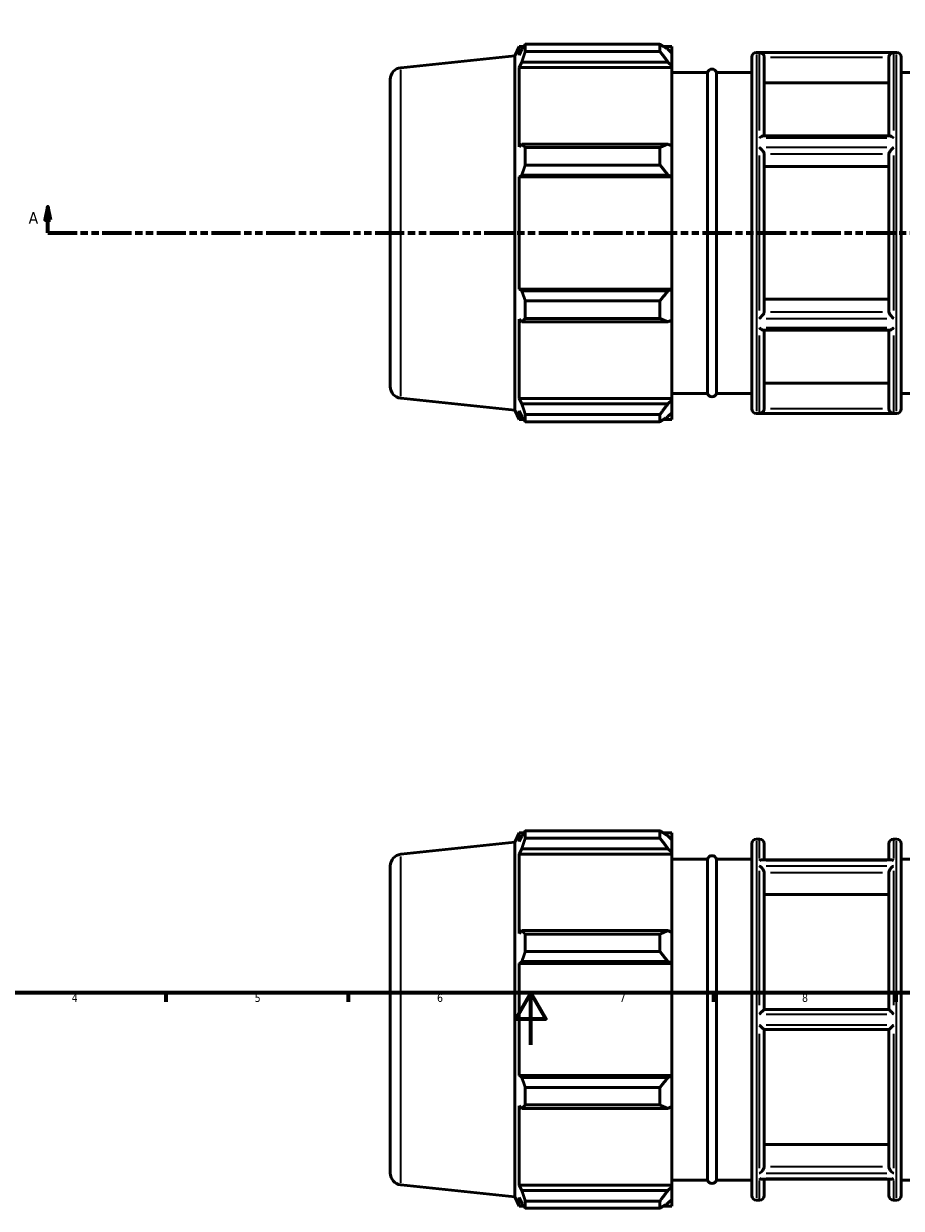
# Model space of a CAD drawing. Header units: millimetres. Extents: x -287 to 1246, y -63 to 890.
# Tile 3 of 7: x 226 to 563, y -63 to 392. Entities that reach past the tile are written whole.
import ezdxf

# ---------------------------------------------------------------- set-up
doc = ezdxf.new("R2010")
doc.units = ezdxf.units.MM
doc.linetypes.add('DOUBLE_DASH_CHAIN', pattern=[1.2403, 0.6614, -0.0827, 0.1654, -0.0827, 0.1654, -0.0827])
for name, color, linetype, lineweight in [('Border (ANSI)', 7, 'Continuous', 70), ('Section Line (ANSI)', 7, 'DOUBLE_DASH_CHAIN', 70), ('Visible (ANSI)', 7, 'Continuous', 50), ('Visible Narrow (ANSI)', 7, 'Continuous', 35)]:
    doc.layers.add(name, color=color, linetype=linetype, lineweight=lineweight)
doc.styles.add('Label Text (ANSI)', font='tahoma.ttf')
doc.styles.add('Note Text (ANSI)', font='tahoma.ttf')

# ---------------------------------------------------------------- blocks, each defined once
blk = doc.blocks.new('Borders Default Border')
at = {"layer": 'Border (ANSI)'}
for p, q in [((280.33, 20), (280.33, 16.55)), ((350.42, 20), (350.42, 16.55)), ((490.58, 20), (490.58, 16.55)), ((560.67, 20), (560.67, 16.55))]:
    blk.add_line(p, q, dxfattribs=at)
at = {"layer": 'Border (ANSI)', "flags": 128}
for points in [[(20, 20), (20, 574), (821, 574), (821, 20), (20, 20)], [(420.5, 0), (420.5, 20), (414.73, 10), (426.27, 10), (420.5, 20)]]:
    blk.add_lwpolyline(points, dxfattribs=at)
at = {"layer": 'Border (ANSI)', "char_height": 3.05, "attachment_point": 7, "style": 'Note Text (ANSI)'}
for s, insert in [('4', (244.23, 16.55)), ('5', (314.48, 16.49)), ('6', (384.49, 16.49)), ('7', (454.6, 16.55)), ('8', (524.63, 16.48))]:
    blk.add_mtext(s, dxfattribs=dict(at, insert=insert))
blk = doc.blocks.new('2dTransSection0')
at = {"layer": 'Section Line (ANSI)', "linetype": 'Continuous'}
for p, q in [((235.03, 321.7), (234.03, 316.7)), ((235.03, 316.7), (235.03, 321.7)), ((236.03, 316.7), (235.03, 321.7)), ((833.03, 321.7), (832.03, 316.7)), ((833.03, 316.7), (833.03, 321.7)), ((834.03, 316.7), (833.03, 321.7)), ((234.03, 316.7), (236.03, 316.7)), ((235.03, 311.7), (235.03, 316.7)), ((832.03, 316.7), (834.03, 316.7)), ((833.03, 311.7), (833.03, 316.7)), ((235.03, 311.7), (246.38, 311.7)), ((821.68, 311.7), (833.03, 311.7))]:
    blk.add_line(p, q, dxfattribs=at)
at = {"layer": 'Section Line (ANSI)', "linetype": 'DOUBLE_DASH_CHAIN', "ltscale": 16.892498}
blk.add_line((235.03, 311.7), (833.03, 311.7), dxfattribs=at)
at = {"layer": 'Section Line (ANSI)', "linetype": 'Continuous', "flags": 128}
for points in [[(236.03, 316.7), (235.03, 321.7), (234.03, 316.7), (236.03, 316.7)], [(834.03, 316.7), (833.03, 321.7), (832.03, 316.7), (834.03, 316.7)]]:
    blk.add_lwpolyline(points, dxfattribs=at)
at = {"layer": 'Section Line (ANSI)'}
for points in [[(236.03, 316.7), (235.03, 321.7), (234.03, 316.7), (236.03, 316.7)], [(834.03, 316.7), (833.03, 321.7), (832.03, 316.7), (834.03, 316.7)]]:
    blk.add_solid(points, dxfattribs=at)
at = {"layer": 'Section Line (ANSI)', "char_height": 4.57, "attachment_point": 7, "style": 'Label Text (ANSI)'}
for insert in [(227.67, 315.2), (836.5, 315.2)]:
    blk.add_mtext('A', dxfattribs=dict(at, insert=insert))

msp = doc.modelspace()

# ---------------------------------------------------------------- linework, layer by layer
at = {"layer": 'Visible (ANSI)'}
for p, q in [((414.388, 379.727), (415.982, 383.307)), ((415.982, 383.307), (415.982, 379.993)), ((415.982, 383.307), (417.785, 383.307)), ((417.011, 382.196), (415.982, 379.993)), ((418.382, 384.149), (470.068, 384.149)), ((418.382, 381.364), (418.382, 384.149)), ((470.068, 381.364), (470.068, 384.149)), ((471.41, 383.307), (474.688, 383.307)), ((474.688, 380.727), (473.148, 382.196)), ((474.688, 380.727), (474.688, 383.307)), ((370.561, 375.121), (414.388, 379.727)), ((414.388, 243.667), (414.388, 379.727)), ((470.068, 381.364), (418.382, 381.364)), ((474.688, 380.727), (474.688, 375.899)), ((505.317, 244.197), (505.317, 379.197)), ((507.117, 380.997), (560.946, 380.997)), ((510.103, 379.087), (510.103, 349.007)), ((557.96, 349.007), (557.96, 379.087)), ((562.746, 379.197), (562.746, 244.197)), ((415.982, 375.216), (417.011, 377.265)), ((415.982, 375.216), (415.982, 344.763)), ((474.688, 375.216), (415.982, 375.216)), ((417.011, 377.265), (473.148, 377.265)), ((473.148, 377.265), (474.688, 375.899)), ((474.688, 375.899), (474.688, 375.216)), ((474.688, 345.118), (474.688, 375.216)), ((474.688, 373.297), (488.292, 373.297)), ((488.292, 250.097), (488.292, 373.297)), ((491.746, 250.097), (491.746, 373.297)), ((491.746, 373.297), (505.317, 373.297)), ((562.746, 373.297), (576.317, 373.297)), ((366.531, 370.645), (366.531, 252.749)), ((557.96, 369.319), (510.103, 369.319)), ((417.011, 345.83), (415.982, 344.763)), ((473.148, 345.83), (417.011, 345.83)), ((474.688, 345.118), (473.148, 345.83)), ((558.24, 349.007), (509.823, 349.007)), ((418.382, 337.77), (418.382, 344.492)), ((418.382, 344.492), (470.068, 344.492)), ((470.068, 337.77), (470.068, 344.492)), ((474.688, 345.118), (474.688, 333.462)), ((510.103, 342.058), (510.103, 281.336)), ((557.96, 281.336), (557.96, 342.058)), ((470.068, 337.77), (418.382, 337.77)), ((557.96, 337.174), (510.103, 337.174)), ((415.982, 333.231), (417.011, 333.925)), ((474.688, 333.231), (415.982, 333.231)), ((415.982, 333.231), (415.982, 290.164)), ((417.011, 333.925), (473.148, 333.925)), ((473.148, 333.925), (474.688, 333.462)), ((474.688, 333.462), (474.688, 333.231)), ((474.688, 290.164), (474.688, 333.231)), ((417.011, 289.469), (415.982, 290.164)), ((474.688, 290.164), (415.982, 290.164)), ((473.148, 289.469), (417.011, 289.469)), ((474.688, 289.932), (473.148, 289.469)), ((474.688, 290.164), (474.688, 289.932)), ((474.688, 289.932), (474.688, 278.276)), ((418.382, 278.902), (418.382, 285.624)), ((418.382, 285.624), (470.068, 285.624)), ((470.068, 278.902), (470.068, 285.624)), ((510.103, 286.221), (557.96, 286.221)), ((415.982, 278.631), (417.011, 277.565)), ((415.982, 278.631), (415.982, 248.178)), ((417.011, 277.565), (473.148, 277.565)), ((470.068, 278.902), (418.382, 278.902)), ((473.148, 277.565), (474.688, 278.276)), ((474.688, 248.178), (474.688, 278.276)), ((558.24, 274.387), (509.823, 274.387)), ((510.103, 274.387), (510.103, 244.307)), ((557.96, 244.307), (557.96, 274.387)), ((474.688, 250.097), (488.292, 250.097)), ((491.746, 250.097), (505.317, 250.097)), ((510.103, 254.076), (557.96, 254.076)), ((562.746, 250.097), (576.317, 250.097)), ((370.561, 248.274), (414.388, 243.667)), ((417.011, 246.129), (415.982, 248.178)), ((474.688, 248.178), (415.982, 248.178)), ((473.148, 246.129), (417.011, 246.129)), ((474.688, 247.495), (473.148, 246.129)), ((474.688, 248.178), (474.688, 247.495)), ((474.688, 247.495), (474.688, 242.667)), ((414.388, 243.667), (415.982, 240.087)), ((415.982, 243.401), (417.011, 241.198)), ((415.982, 243.401), (415.982, 240.087)), ((418.382, 239.246), (418.382, 242.03)), ((418.382, 242.03), (470.068, 242.03)), ((470.068, 239.246), (470.068, 242.03)), ((473.148, 241.198), (474.688, 242.667)), ((474.688, 240.087), (474.688, 242.667)), ((507.117, 242.397), (560.946, 242.397)), ((415.982, 240.087), (417.785, 240.087)), ((470.068, 239.246), (418.382, 239.246)), ((471.41, 240.087), (474.688, 240.087)), ((418.382, 79.426), (418.382, 82.211)), ((418.382, 82.211), (470.068, 82.211)), ((470.068, 79.426), (470.068, 82.211)), ((370.561, 73.183), (414.388, 77.789)), ((414.388, 77.789), (415.982, 81.369)), ((414.388, -58.271), (414.388, 77.789)), ((415.982, 81.369), (415.982, 78.055)), ((415.982, 81.369), (417.785, 81.369)), ((417.011, 80.258), (415.982, 78.055)), ((470.068, 79.426), (418.382, 79.426)), ((471.41, 81.369), (474.688, 81.369)), ((474.688, 78.789), (473.148, 80.258)), ((474.688, 78.789), (474.688, 81.369)), ((474.688, 78.789), (474.688, 73.961)), ((507.117, 79.059), (508.303, 79.059)), ((559.76, 79.059), (560.946, 79.059)), ((415.982, 73.278), (417.011, 75.327)), ((474.688, 73.278), (415.982, 73.278)), ((415.982, 73.278), (415.982, 42.825)), ((417.011, 75.327), (473.148, 75.327)), ((473.148, 75.327), (474.688, 73.961)), ((474.688, 73.961), (474.688, 73.278)), ((474.688, 43.18), (474.688, 73.278)), ((505.317, -57.741), (505.317, 77.259)), ((510.103, 77.259), (510.103, 71.014)), ((557.96, 71.014), (557.96, 77.259)), ((562.746, 77.259), (562.746, -57.741)), ((366.531, 68.707), (366.531, -49.189)), ((474.688, 71.359), (488.292, 71.359)), ((488.292, -51.841), (488.292, 71.359)), ((491.746, -51.841), (491.746, 71.359)), ((491.746, 71.359), (505.317, 71.359)), ((558.917, 71.014), (509.145, 71.014)), ((562.746, 71.359), (576.317, 71.359)), ((510.103, 66.196), (510.103, 13.609)), ((557.96, 13.609), (557.96, 66.196)), ((557.96, 57.736), (510.103, 57.736)), ((417.011, 43.892), (415.982, 42.825)), ((473.148, 43.892), (417.011, 43.892)), ((418.382, 35.832), (418.382, 42.554)), ((418.382, 42.554), (470.068, 42.554)), ((470.068, 35.832), (470.068, 42.554)), ((474.688, 43.18), (473.148, 43.892)), ((474.688, 43.18), (474.688, 31.524)), ((415.982, 31.293), (417.011, 31.987)), ((417.011, 31.987), (473.148, 31.987)), ((470.068, 35.832), (418.382, 35.832)), ((473.148, 31.987), (474.688, 31.524)), ((474.688, 31.293), (415.982, 31.293)), ((415.982, 31.293), (415.982, -11.774)), ((474.688, 31.524), (474.688, 31.293)), ((474.688, -11.774), (474.688, 31.293)), ((557.962, 13.609), (510.101, 13.609)), ((510.101, 5.909), (557.962, 5.909)), ((510.103, 5.909), (510.103, -46.678)), ((557.96, -46.678), (557.96, 5.909)), ((417.011, -12.469), (415.982, -11.774)), ((474.688, -11.774), (415.982, -11.774)), ((473.148, -12.469), (417.011, -12.469)), ((474.688, -12.006), (473.148, -12.469)), ((474.688, -11.774), (474.688, -12.006)), ((474.688, -12.006), (474.688, -23.662)), ((418.382, -16.314), (470.068, -16.314)), ((418.382, -23.036), (418.382, -16.314)), ((470.068, -23.036), (470.068, -16.314)), ((415.982, -23.307), (415.982, -53.76)), ((415.982, -23.307), (417.011, -24.373)), ((417.011, -24.373), (473.148, -24.373)), ((470.068, -23.036), (418.382, -23.036)), ((473.148, -24.373), (474.688, -23.662)), ((474.688, -53.76), (474.688, -23.662)), ((510.103, -38.218), (557.96, -38.218)), ((370.561, -53.664), (414.388, -58.271)), ((417.011, -55.809), (415.982, -53.76)), ((474.688, -53.76), (415.982, -53.76)), ((474.688, -54.443), (473.148, -55.809)), ((474.688, -51.841), (488.292, -51.841)), ((474.688, -53.76), (474.688, -54.443)), ((474.688, -54.443), (474.688, -59.271)), ((491.746, -51.841), (505.317, -51.841)), ((558.917, -51.496), (509.145, -51.496)), ((510.103, -51.496), (510.103, -57.741)), ((557.96, -57.741), (557.96, -51.496)), ((562.746, -51.841), (576.317, -51.841)), ((414.388, -58.271), (415.982, -61.851)), ((415.982, -58.537), (417.011, -60.74)), ((415.982, -58.537), (415.982, -61.851)), ((473.148, -55.809), (417.011, -55.809)), ((415.982, -61.851), (417.785, -61.851)), ((418.382, -62.692), (418.382, -59.908)), ((418.382, -59.908), (470.068, -59.908)), ((470.068, -62.692), (418.382, -62.692)), ((470.068, -62.692), (470.068, -59.908)), ((471.41, -61.851), (474.688, -61.851)), ((473.148, -60.74), (474.688, -59.271)), ((474.688, -61.851), (474.688, -59.271)), ((507.117, -59.541), (508.303, -59.541)), ((559.76, -59.541), (560.946, -59.541))]:
    msp.add_line(p, q, dxfattribs=at)
for centre, radius, start, end in [((507.117, 379.197), 1.8, 90, 180), ((560.946, 379.197), 1.8, 0, 90), ((371.031, 370.645), 4.5, 96, 180), ((490.019, 372.789), 1.8, 16.41081, 163.58919), ((371.031, 252.749), 4.5, 180, 264), ((490.019, 250.606), 1.8, 196.41081, 343.58919), ((507.117, 244.197), 1.8, 180, 270), ((560.946, 244.197), 1.8, 270, 0), ((507.117, 77.259), 1.8, 90, 180), ((508.303, 77.259), 1.8, 0, 90), ((559.76, 77.259), 1.8, 90, 180), ((560.946, 77.259), 1.8, 0, 90), ((371.031, 68.707), 4.5, 96, 180), ((490.019, 70.851), 1.8, 16.41081, 163.58919), ((371.031, -49.189), 4.5, 180, 264), ((490.019, -51.332), 1.8, 196.41081, 343.58919), ((507.117, -57.741), 1.8, 180, 270), ((508.303, -57.741), 1.8, 270, 0), ((559.76, -57.741), 1.8, 180, 270), ((560.946, -57.741), 1.8, 270, 0)]:
    msp.add_arc(centre, radius, start, end, dxfattribs=at)
for points, weights in [([(417.011, 382.196), (417.669, 383.152), (418.382, 384.149)], [1.00178156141, 1.00129916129, 1]), ([(473.148, 382.196), (471.67, 383.152), (470.068, 384.149)], [1.00516102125, 1.00983047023, 1.01369343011]), ([(418.382, 381.364), (417.669, 379.273), (417.011, 377.265)], [1, 1.00129916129, 1.00178156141]), ([(470.068, 381.364), (471.67, 379.273), (473.148, 377.265)], [1.01369343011, 1.00983047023, 1.00516102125]), ([(417.011, 345.83), (417.669, 345.174), (418.382, 344.492)], [1.00178156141, 1.00129916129, 1]), ([(473.148, 345.83), (471.67, 345.174), (470.068, 344.492)], [1.00516102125, 1.00983047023, 1.01369343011]), ([(418.382, 337.77), (417.669, 335.808), (417.011, 333.925)], [1, 1.00129916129, 1.00178156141]), ([(470.068, 337.77), (471.67, 335.808), (473.148, 333.925)], [1.01369343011, 1.00983047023, 1.00516102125]), ([(417.011, 289.469), (417.669, 287.586), (418.382, 285.624)], [1.00178156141, 1.00129916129, 1]), ([(473.148, 289.469), (471.67, 287.586), (470.068, 285.624)], [1.00516102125, 1.00983047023, 1.01369343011]), ([(418.382, 278.902), (417.669, 278.22), (417.011, 277.565)], [1, 1.00129916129, 1.00178156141]), ([(470.068, 278.902), (471.67, 278.22), (473.148, 277.565)], [1.01369343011, 1.00983047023, 1.00516102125]), ([(417.011, 246.129), (417.669, 244.121), (418.382, 242.03)], [1.00178156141, 1.00129916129, 1]), ([(473.148, 246.129), (471.67, 244.121), (470.068, 242.03)], [1.00516102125, 1.00983047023, 1.01369343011]), ([(418.382, 239.246), (417.669, 240.242), (417.011, 241.198)], [1, 1.00129916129, 1.00178156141]), ([(470.068, 239.246), (471.67, 240.242), (473.148, 241.198)], [1.01369343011, 1.00983047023, 1.00516102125]), ([(417.011, 80.258), (417.669, 81.214), (418.382, 82.211)], [1.00178156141, 1.00129916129, 1]), ([(473.148, 80.258), (471.67, 81.214), (470.068, 82.211)], [1.00516102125, 1.00983047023, 1.01369343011]), ([(418.382, 79.426), (417.669, 77.335), (417.011, 75.327)], [1, 1.00129916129, 1.00178156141]), ([(470.068, 79.426), (471.67, 77.335), (473.148, 75.327)], [1.01369343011, 1.00983047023, 1.00516102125]), ([(417.011, 43.892), (417.669, 43.236), (418.382, 42.554)], [1.00178156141, 1.00129916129, 1]), ([(473.148, 43.892), (471.67, 43.236), (470.068, 42.554)], [1.00516102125, 1.00983047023, 1.01369343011]), ([(418.382, 35.832), (417.669, 33.87), (417.011, 31.987)], [1, 1.00129916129, 1.00178156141]), ([(470.068, 35.832), (471.67, 33.87), (473.148, 31.987)], [1.01369343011, 1.00983047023, 1.00516102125]), ([(417.011, -12.469), (417.669, -14.352), (418.382, -16.314)], [1.00178156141, 1.00129916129, 1]), ([(473.148, -12.469), (471.67, -14.352), (470.068, -16.314)], [1.00516102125, 1.00983047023, 1.01369343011]), ([(418.382, -23.036), (417.669, -23.718), (417.011, -24.373)], [1, 1.00129916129, 1.00178156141]), ([(470.068, -23.036), (471.67, -23.718), (473.148, -24.373)], [1.01369343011, 1.00983047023, 1.00516102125]), ([(417.011, -55.809), (417.669, -57.817), (418.382, -59.908)], [1.00178156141, 1.00129916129, 1]), ([(473.148, -55.809), (471.67, -57.817), (470.068, -59.908)], [1.00516102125, 1.00983047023, 1.01369343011]), ([(418.382, -62.692), (417.669, -61.696), (417.011, -60.74)], [1, 1.00129916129, 1.00178156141]), ([(470.068, -62.692), (471.67, -61.696), (473.148, -60.74)], [1.01369343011, 1.00983047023, 1.00516102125])]:
    msp.add_rational_spline(points, weights, degree=2, dxfattribs=at)
for points, knots in [([(510.101, 379.166), (510.093, 379.345), (510.059, 379.519), (509.945, 379.853), (509.866, 380.007), (509.651, 380.322), (509.506, 380.47), (509.19, 380.711), (509.016, 380.803), (508.665, 380.926), (508.486, 380.959), (508.306, 380.965), (508.304, 380.965), (508.303, 380.965)], [-0.33844313, -0.33844313, -0.33844313, -0.33844313, -0.28408969, -0.28408969, -0.22778051, -0.22778051, -0.15370655, -0.15370655, -0.07607773, -0.07607773, 0, 0, 0.00071811, 0.00071811, 0.00071811, 0.00071811]), ([(559.76, 380.965), (559.758, 380.965), (559.756, 380.965), (559.577, 380.959), (559.398, 380.926), (559.046, 380.803), (558.872, 380.711), (558.556, 380.47), (558.411, 380.322), (558.197, 380.007), (558.117, 379.853), (558.004, 379.519), (557.969, 379.345), (557.962, 379.166)], [-0.33618978, -0.33618978, -0.33618978, -0.33618978, -0.33547797, -0.33547797, -0.26006676, -0.26006676, -0.18311806, -0.18311806, -0.10969308, -0.10969308, -0.05387724, -0.05387724, 0, 0, 0, 0]), ([(508.303, 348.154), (508.304, 348.155), (508.306, 348.157), (508.557, 348.373), (508.808, 348.561), (509.237, 348.824), (509.422, 348.916), (509.671, 348.992), (509.752, 349.007), (509.823, 349.007)], [-0.37880455, -0.37880455, -0.37880455, -0.37880455, -0.37803345, -0.37803345, -0.27276714, -0.27276714, -0.18755083, -0.18755083, -0.14229427, -0.14229427, -0.14229427, -0.14229427]), ([(558.24, 349.007), (558.311, 349.007), (558.391, 348.992), (558.641, 348.916), (558.826, 348.824), (559.254, 348.561), (559.505, 348.373), (559.756, 348.157), (559.758, 348.155), (559.76, 348.154)], [-0.2381206, -0.2381206, -0.2381206, -0.2381206, -0.19240686, -0.19240686, -0.10632971, -0.10632971, 0, 0, 0.00077889, 0.00077889, 0.00077889, 0.00077889]), ([(510.101, 342.097), (510.094, 342.181), (510.063, 342.282), (509.958, 342.527), (509.878, 342.671), (509.66, 343.013), (509.511, 343.214), (509.192, 343.607), (509.02, 343.802), (508.668, 344.169), (508.487, 344.344), (508.305, 344.506), (508.304, 344.507), (508.303, 344.508)], [-0.33854375, -0.33854375, -0.33854375, -0.33854375, -0.28789764, -0.28789764, -0.23004511, -0.23004511, -0.15392017, -0.15392017, -0.07695827, -0.07695827, 0, 0, 0.00060576, 0.00060576, 0.00060576, 0.00060576]), ([(559.76, 344.508), (559.758, 344.507), (559.757, 344.506), (559.575, 344.344), (559.394, 344.169), (559.043, 343.802), (558.87, 343.607), (558.551, 343.214), (558.403, 343.013), (558.185, 342.671), (558.105, 342.527), (557.999, 342.282), (557.969, 342.181), (557.962, 342.097)], [-0.33611437, -0.33611437, -0.33611437, -0.33611437, -0.33551403, -0.33551403, -0.25924448, -0.25924448, -0.18297134, -0.18297134, -0.10752766, -0.10752766, -0.05019286, -0.05019286, 0, 0, 0, 0]), ([(508.303, 278.886), (508.304, 278.887), (508.305, 278.888), (508.487, 279.051), (508.668, 279.226), (509.02, 279.593), (509.192, 279.787), (509.511, 280.18), (509.66, 280.381), (509.878, 280.723), (509.958, 280.867), (510.063, 281.112), (510.094, 281.213), (510.101, 281.297)], [-0.33611437, -0.33611437, -0.33611437, -0.33611437, -0.33551403, -0.33551403, -0.25924448, -0.25924448, -0.18297134, -0.18297134, -0.10752766, -0.10752766, -0.05019286, -0.05019286, 0, 0, 0, 0]), ([(557.962, 281.297), (557.969, 281.213), (557.999, 281.112), (558.105, 280.867), (558.185, 280.723), (558.403, 280.381), (558.551, 280.18), (558.87, 279.787), (559.043, 279.593), (559.394, 279.226), (559.575, 279.051), (559.757, 278.888), (559.758, 278.887), (559.76, 278.886)], [-0.33854375, -0.33854375, -0.33854375, -0.33854375, -0.28789764, -0.28789764, -0.23004511, -0.23004511, -0.15392017, -0.15392017, -0.07695827, -0.07695827, 0, 0, 0.00060576, 0.00060576, 0.00060576, 0.00060576]), ([(509.823, 274.387), (509.752, 274.387), (509.671, 274.402), (509.422, 274.479), (509.237, 274.57), (508.808, 274.833), (508.557, 275.022), (508.306, 275.237), (508.304, 275.239), (508.303, 275.24)], [-0.2381206, -0.2381206, -0.2381206, -0.2381206, -0.19240686, -0.19240686, -0.10632971, -0.10632971, 0, 0, 0.00077889, 0.00077889, 0.00077889, 0.00077889]), ([(559.76, 275.24), (559.758, 275.239), (559.756, 275.237), (559.505, 275.022), (559.254, 274.833), (558.826, 274.57), (558.641, 274.479), (558.391, 274.402), (558.311, 274.387), (558.24, 274.387)], [-0.37880455, -0.37880455, -0.37880455, -0.37880455, -0.37803345, -0.37803345, -0.27276714, -0.27276714, -0.18755083, -0.18755083, -0.14229427, -0.14229427, -0.14229427, -0.14229427]), ([(508.303, 242.429), (508.304, 242.429), (508.306, 242.429), (508.486, 242.435), (508.665, 242.468), (509.016, 242.591), (509.19, 242.683), (509.506, 242.925), (509.651, 243.073), (509.866, 243.388), (509.945, 243.541), (510.059, 243.875), (510.093, 244.049), (510.101, 244.228)], [-0.33618978, -0.33618978, -0.33618978, -0.33618978, -0.33547797, -0.33547797, -0.26006676, -0.26006676, -0.18311806, -0.18311806, -0.10969308, -0.10969308, -0.05387724, -0.05387724, 0, 0, 0, 0]), ([(557.962, 244.228), (557.969, 244.049), (558.004, 243.875), (558.117, 243.541), (558.197, 243.388), (558.411, 243.073), (558.556, 242.925), (558.872, 242.683), (559.046, 242.591), (559.398, 242.468), (559.577, 242.435), (559.756, 242.429), (559.758, 242.429), (559.76, 242.429)], [-0.33844313, -0.33844313, -0.33844313, -0.33844313, -0.28408969, -0.28408969, -0.22778051, -0.22778051, -0.15370655, -0.15370655, -0.07607773, -0.07607773, 0, 0, 0.00071811, 0.00071811, 0.00071811, 0.00071811]), ([(508.303, 70.799), (508.304, 70.8), (508.305, 70.801), (508.487, 70.887), (508.668, 70.949), (508.946, 71.003), (509.047, 71.014), (509.145, 71.014)], [-0.33611437, -0.33611437, -0.33611437, -0.33611437, -0.33551403, -0.33551403, -0.25924448, -0.25924448, -0.2149707, -0.2149707, -0.2149707, -0.2149707]), ([(510.101, 66.264), (510.097, 66.338), (510.087, 66.415), (510.037, 66.667), (509.976, 66.844), (509.809, 67.203), (509.702, 67.382), (509.422, 67.776), (509.237, 67.982), (508.808, 68.379), (508.557, 68.558), (508.306, 68.693), (508.304, 68.694), (508.303, 68.695)], [-0.33850898, -0.33850898, -0.33850898, -0.33850898, -0.31244672, -0.31244672, -0.25469944, -0.25469944, -0.19240686, -0.19240686, -0.10632971, -0.10632971, 0, 0, 0.00077889, 0.00077889, 0.00077889, 0.00077889]), ([(559.76, 68.695), (559.758, 68.694), (559.756, 68.693), (559.505, 68.558), (559.254, 68.379), (558.826, 67.982), (558.641, 67.776), (558.36, 67.382), (558.253, 67.203), (558.086, 66.844), (558.025, 66.667), (557.975, 66.415), (557.965, 66.338), (557.962, 66.264)], [-0.37880455, -0.37880455, -0.37880455, -0.37880455, -0.37803345, -0.37803345, -0.27276714, -0.27276714, -0.18755083, -0.18755083, -0.12588123, -0.12588123, -0.06871147, -0.06871147, -0.04290986, -0.04290986, -0.04290986, -0.04290986]), ([(558.917, 71.014), (559.015, 71.014), (559.116, 71.003), (559.394, 70.949), (559.575, 70.887), (559.757, 70.801), (559.758, 70.8), (559.76, 70.799)], [-0.12163185, -0.12163185, -0.12163185, -0.12163185, -0.07695827, -0.07695827, 0, 0, 0.00060576, 0.00060576, 0.00060576, 0.00060576]), ([(508.303, 11.864), (508.304, 11.865), (508.306, 11.867), (508.486, 12.049), (508.665, 12.23), (509.016, 12.581), (509.19, 12.754), (509.506, 13.065), (509.651, 13.205), (509.866, 13.409), (509.945, 13.482), (510.059, 13.582), (510.093, 13.609), (510.101, 13.609)], [-0.33618978, -0.33618978, -0.33618978, -0.33618978, -0.33547797, -0.33547797, -0.26006676, -0.26006676, -0.18311806, -0.18311806, -0.10969308, -0.10969308, -0.05387724, -0.05387724, 0, 0, 0, 0]), ([(557.962, 13.609), (557.969, 13.609), (558.004, 13.582), (558.117, 13.482), (558.197, 13.409), (558.411, 13.205), (558.556, 13.065), (558.872, 12.754), (559.046, 12.581), (559.398, 12.23), (559.577, 12.049), (559.756, 11.867), (559.758, 11.865), (559.76, 11.864)], [-0.33844313, -0.33844313, -0.33844313, -0.33844313, -0.28408969, -0.28408969, -0.22778051, -0.22778051, -0.15370655, -0.15370655, -0.07607773, -0.07607773, 0, 0, 0.00071811, 0.00071811, 0.00071811, 0.00071811]), ([(510.101, 5.909), (510.093, 5.909), (510.059, 5.936), (509.945, 6.036), (509.866, 6.109), (509.651, 6.313), (509.506, 6.453), (509.19, 6.764), (509.016, 6.937), (508.665, 7.288), (508.486, 7.469), (508.306, 7.651), (508.304, 7.653), (508.303, 7.654)], [-0.33844313, -0.33844313, -0.33844313, -0.33844313, -0.28408969, -0.28408969, -0.22778051, -0.22778051, -0.15370655, -0.15370655, -0.07607773, -0.07607773, 0, 0, 0.00071811, 0.00071811, 0.00071811, 0.00071811]), ([(559.76, 7.654), (559.758, 7.653), (559.756, 7.651), (559.577, 7.469), (559.398, 7.288), (559.046, 6.937), (558.872, 6.764), (558.556, 6.453), (558.411, 6.313), (558.197, 6.109), (558.117, 6.036), (558.004, 5.936), (557.969, 5.909), (557.962, 5.909)], [-0.33618978, -0.33618978, -0.33618978, -0.33618978, -0.33547797, -0.33547797, -0.26006676, -0.26006676, -0.18311806, -0.18311806, -0.10969308, -0.10969308, -0.05387724, -0.05387724, 0, 0, 0, 0]), ([(508.303, -49.176), (508.304, -49.176), (508.306, -49.175), (508.557, -49.04), (508.808, -48.86), (509.237, -48.464), (509.422, -48.258), (509.702, -47.864), (509.809, -47.685), (509.976, -47.326), (510.037, -47.149), (510.087, -46.896), (510.097, -46.82), (510.101, -46.746)], [-0.37880455, -0.37880455, -0.37880455, -0.37880455, -0.37803345, -0.37803345, -0.27276714, -0.27276714, -0.18755083, -0.18755083, -0.12588123, -0.12588123, -0.06871147, -0.06871147, -0.04290986, -0.04290986, -0.04290986, -0.04290986]), ([(557.962, -46.746), (557.965, -46.82), (557.975, -46.896), (558.025, -47.149), (558.086, -47.326), (558.253, -47.685), (558.36, -47.864), (558.641, -48.258), (558.826, -48.464), (559.254, -48.86), (559.505, -49.04), (559.756, -49.175), (559.758, -49.176), (559.76, -49.176)], [-0.33850898, -0.33850898, -0.33850898, -0.33850898, -0.31244672, -0.31244672, -0.25469944, -0.25469944, -0.19240686, -0.19240686, -0.10632971, -0.10632971, 0, 0, 0.00077889, 0.00077889, 0.00077889, 0.00077889]), ([(509.145, -51.496), (509.047, -51.496), (508.946, -51.485), (508.668, -51.431), (508.487, -51.369), (508.305, -51.283), (508.304, -51.282), (508.303, -51.281)], [-0.12163185, -0.12163185, -0.12163185, -0.12163185, -0.07695827, -0.07695827, 0, 0, 0.00060576, 0.00060576, 0.00060576, 0.00060576]), ([(559.76, -51.281), (559.758, -51.282), (559.757, -51.283), (559.575, -51.369), (559.394, -51.431), (559.116, -51.485), (559.015, -51.496), (558.917, -51.496)], [-0.33611437, -0.33611437, -0.33611437, -0.33611437, -0.33551403, -0.33551403, -0.25924448, -0.25924448, -0.2149707, -0.2149707, -0.2149707, -0.2149707])]:
    msp.add_open_spline(points, degree=3, knots=knots, dxfattribs=at)
for points in [[(510.103, 379.087), (510.103, 379.113), (510.102, 379.139), (510.101, 379.166)], [(557.962, 379.166), (557.96, 379.139), (557.96, 379.113), (557.96, 379.087)], [(510.103, 342.058), (510.103, 342.071), (510.102, 342.084), (510.101, 342.097)], [(557.962, 342.097), (557.96, 342.084), (557.96, 342.071), (557.96, 342.058)], [(510.101, 281.297), (510.102, 281.31), (510.103, 281.323), (510.103, 281.336)], [(557.96, 281.336), (557.96, 281.323), (557.96, 281.31), (557.962, 281.297)], [(510.101, 244.228), (510.102, 244.255), (510.103, 244.281), (510.103, 244.307)], [(557.96, 244.307), (557.96, 244.281), (557.96, 244.255), (557.962, 244.228)], [(510.103, 66.196), (510.103, 66.218), (510.102, 66.241), (510.101, 66.264)], [(557.962, 66.264), (557.96, 66.241), (557.96, 66.218), (557.96, 66.196)], [(510.101, -46.746), (510.102, -46.723), (510.103, -46.7), (510.103, -46.678)], [(557.96, -46.678), (557.96, -46.7), (557.96, -46.723), (557.962, -46.746)]]:
    msp.add_open_spline(points, degree=3, dxfattribs=at)
at = {"layer": 'Visible Narrow (ANSI)'}
for p, q in [((507.117, 380.144), (507.117, 243.25)), ((508.303, 351.015), (508.303, 380.777)), ((557.187, 380.965), (510.876, 380.965)), ((512.494, 379.166), (555.568, 379.166)), ((559.76, 380.777), (559.76, 351.015)), ((560.946, 243.25), (560.946, 380.144)), ((370.561, 249.054), (370.561, 374.34)), ((510.876, 348.154), (557.187, 348.154)), ((508.303, 281.935), (508.303, 341.459)), ((557.187, 344.508), (510.876, 344.508)), ((512.494, 342.097), (555.568, 342.097)), ((559.76, 341.459), (559.76, 281.935)), ((510.876, 278.886), (557.187, 278.886)), ((555.568, 281.297), (512.494, 281.297)), ((557.187, 275.24), (510.876, 275.24)), ((508.303, 242.617), (508.303, 272.379)), ((559.76, 272.379), (559.76, 242.617)), ((510.876, 242.429), (557.187, 242.429)), ((555.568, 244.228), (512.494, 244.228)), ((507.117, 78.206), (507.117, -58.688)), ((508.303, 71.59), (508.303, 79.038)), ((559.76, 79.038), (559.76, 71.59)), ((560.946, -58.688), (560.946, 78.206)), ((370.561, -52.884), (370.561, 72.402)), ((510.876, 70.799), (557.187, 70.799)), ((557.187, 68.695), (510.876, 68.695)), ((508.303, 15.276), (508.303, 66.826)), ((512.494, 66.264), (555.568, 66.264)), ((559.76, 66.826), (559.76, 15.276)), ((510.876, 11.864), (557.187, 11.864)), ((557.187, 7.654), (510.876, 7.654)), ((508.303, -47.307), (508.303, 4.242)), ((559.76, 4.242), (559.76, -47.307)), ((510.876, -49.176), (557.187, -49.176)), ((555.568, -46.746), (512.494, -46.746)), ((508.303, -59.52), (508.303, -52.072)), ((557.187, -51.281), (510.876, -51.281)), ((559.76, -52.072), (559.76, -59.52))]:
    msp.add_line(p, q, dxfattribs=at)

# ---------------------------------------------------------------- block references
msp.add_blockref('Borders Default Border', (0, 0))
at = {"layer": 'Section Line (ANSI)'}
msp.add_blockref('2dTransSection0', (0, 0), dxfattribs=at)

doc.saveas('drawing.dxf')
